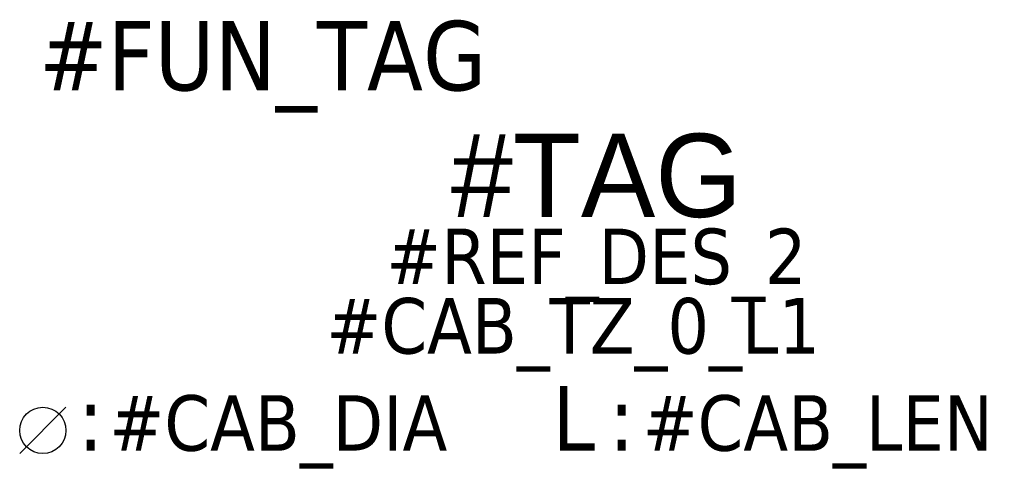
# Model space of a CAD drawing. Header units: millimetres. Extents: x -12.5 to 8.8, y -4.7 to 4.8.
import ezdxf
from ezdxf.enums import TextEntityAlignment as Align

# ---------------------------------------------------------------- set-up
doc = ezdxf.new("R2010")
doc.units = ezdxf.units.MM
doc.header["$LTSCALE"] = 10
doc.styles.add('TAHOMA_STANDARD', font='txt')
doc.styles.add('tr_ter_cabletag', font='txt', dxfattribs={"height": 2})

msp = doc.modelspace()

# ---------------------------------------------------------------- linework, layer by layer
msp.add_line((-11.454, -3.56), (-12.454, -4.56))
msp.add_circle((-11.954, -4.06), 0.5)

# ---------------------------------------------------------------- texts
at = {"style": 'TAHOMA_STANDARD'}
for s, p in [('L', (-0.949, -4.5)), (':', (-11.199, -4.5)), (':', (0.265, -4.5))]:
    msp.add_text(s, height=1.4, dxfattribs=at).set_placement(p)
at = {"color": 7, "style": 'TAHOMA_STANDARD'}
for tag, p, height in [('#FUN_TAG', (-12.04, 3.288), 1.5), ('#CAB_DIA', (-10.517, -4.5), 1.2), ('#CAB_LEN', (0.998, -4.5), 1.2)]:
    msp.add_attdef(tag, p, '', height=height, dxfattribs=at)
at = {"color": 1, "lineweight": 20, "style": 'tr_ter_cabletag'}
msp.add_attdef('#TAG', text='', height=1.8, dxfattribs=at).set_placement((0, 0.55), align=Align.CENTER)
at = {"color": 7, "lineweight": 20, "style": 'TAHOMA_STANDARD'}
msp.add_attdef('#REF_DES_2', text='', height=1.2, dxfattribs=at).set_placement((0, -0.9), align=Align.CENTER)
at = {"color": 7, "style": 'TAHOMA_STANDARD'}
msp.add_attdef('#CAB_TZ_0_L1', text='', height=1.2, dxfattribs=at).set_placement((-0.5, -2.4), align=Align.CENTER)

doc.saveas('drawing.dxf')
